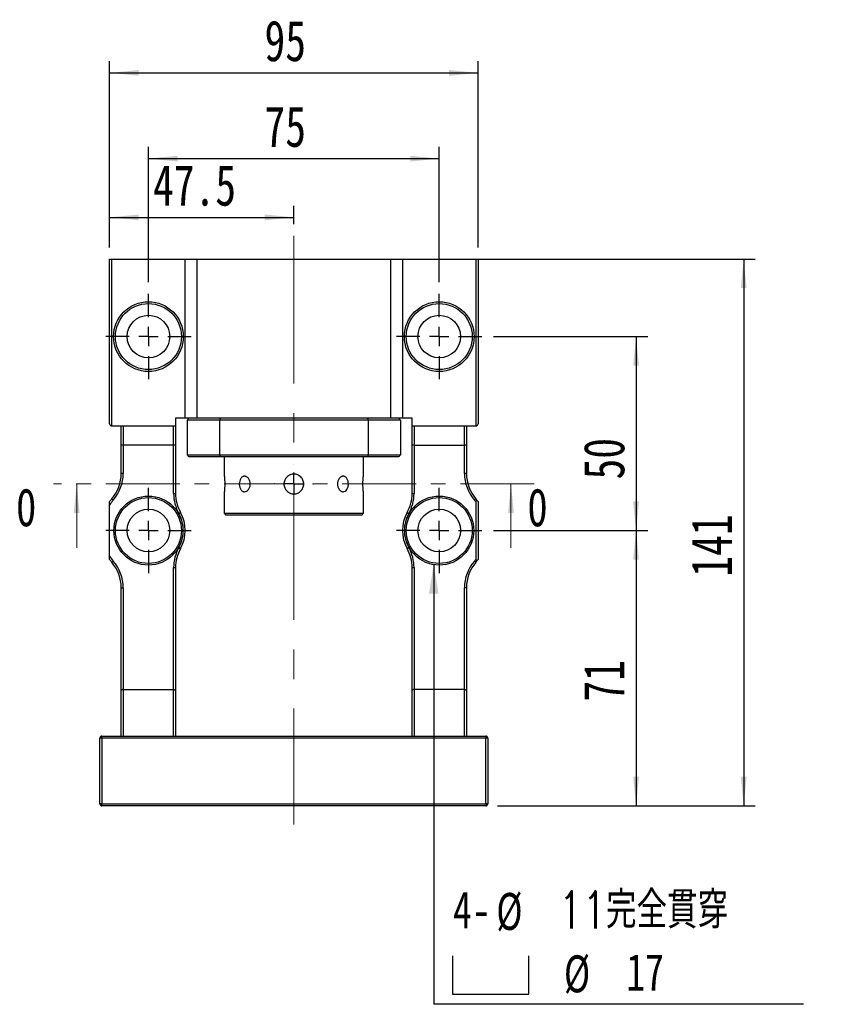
# Model space of a CAD drawing. Header units: millimetres. Extents: x 41 to 296, y 11 to 197.
# Tile 2 of 6: x 41 to 111, y 103 to 188. Entities that reach past the tile are written whole.
import ezdxf

# ---------------------------------------------------------------- set-up
doc = ezdxf.new("R2010")
doc.units = ezdxf.units.MM
doc.linetypes.add('CENTER', pattern=[10.16, 6.35, -1.27, 1.27, -1.27])
doc.linetypes.add('CENTERX2', pattern=[20.32, 12.7, -2.54, 2.54, -2.54])
doc.layers.add('FORMAT', color=7, linetype='Continuous')
doc.styles.add('SLDTEXTSTYLE0', font='TXT', dxfattribs={"width": 0.75, "bigfont": 'bigfont'})
doc.styles.add('SLDTEXTSTYLE1', font='TXT', dxfattribs={"width": 0.75})
doc.styles.add('SLDTEXTSTYLE3', font='TXT', dxfattribs={"width": 0.7})
doc.dimstyles.new('SLDDIMSTYLE1', dxfattribs={"dimtxt": 0.18, "dimasz": 2.5, "dimexe": 0, "dimexo": 0.0625, "dimgap": 0, "dimtad": 0, "dimtih": 1, "dimtoh": 1, "dimdec": 0, "dimrnd": 1e-09, "dimzin": 0, "dimdsep": 46, "dimtxsty": 'Standard', "dimsah": 1, "dimcen": 0.09, "dimadec": 0, "dimazin": 0, "dimtfac": 2.5, "dimtdec": 0, "dimtofl": 0, "dimtmove": 0, "dimatfit": 3, "dimfxl": 1, "dimfrac": 2, "dimtolj": 1, "dimtzin": 0, "dimarcsym": 0})
doc.dimstyles.new('SLDDIMSTYLE2', dxfattribs={"dimtxt": 3.5, "dimasz": 2.5, "dimexe": 0, "dimexo": 0.0625, "dimgap": 0.875, "dimtad": 1, "dimdec": 1, "dimlfac": 3, "dimrnd": 1e-09, "dimzin": 12, "dimdsep": 46, "dimtxsty": 'SLDTEXTSTYLE1', "dimsah": 1, "dimcen": 0.09, "dimadec": 0, "dimazin": 3, "dimtfac": 1, "dimtdec": 1, "dimtofl": 0, "dimtmove": 0, "dimatfit": 3, "dimfxl": 1, "dimfrac": 2, "dimtolj": 1, "dimtzin": 12, "dimarcsym": 0})
doc.dimstyles.new('SLDDIMSTYLE3', dxfattribs={"dimtxt": 3.5, "dimasz": 2.5, "dimexe": 0, "dimexo": 0.0625, "dimgap": 0.875, "dimtad": 1, "dimlfac": 3, "dimrnd": 1e-09, "dimzin": 12, "dimdsep": 46, "dimtxsty": 'SLDTEXTSTYLE1', "dimsah": 1, "dimcen": 0.09, "dimadec": 0, "dimazin": 3, "dimtfac": 1, "dimtofl": 0, "dimtmove": 0, "dimatfit": 3, "dimfxl": 1, "dimfrac": 2, "dimtolj": 1, "dimtzin": 12, "dimarcsym": 0})

# ---------------------------------------------------------------- blocks, each defined once
blk = doc.blocks.new('_D')
at = {"layer": 'FORMAT', "color": 7}
for p, q in [((48.674, 168.396), (48.674, 171.977)), ((64.507, 170.396), (64.507, 171.977)), ((48.674, 170.977), (64.507, 170.977))]:
    blk.add_line(p, q, dxfattribs=at)
for points in [[(48.674, 170.977), (51.174, 170.727), (51.174, 171.227)], [(64.507, 170.977), (62.007, 171.227), (62.007, 170.727)]]:
    blk.add_solid(points, dxfattribs=at)
at = {"layer": 'FORMAT', "color": 7, "insert": (52.4, 175.488), "char_height": 3.5, "attachment_point": 1, "style": 'SLDTEXTSTYLE1'}
blk.add_mtext('47.5', dxfattribs=at)
blk = doc.blocks.new('_D_1')
at = {"layer": 'FORMAT', "color": 7}
for p, q in [((52.007, 165.396), (52.007, 177.028)), ((77.007, 165.396), (77.007, 177.028)), ((52.007, 176.028), (77.007, 176.028))]:
    blk.add_line(p, q, dxfattribs=at)
for points in [[(52.007, 176.028), (54.507, 175.778), (54.507, 176.278)], [(77.007, 176.028), (74.507, 176.278), (74.507, 175.778)]]:
    blk.add_solid(points, dxfattribs=at)
at = {"layer": 'FORMAT', "color": 7, "insert": (61.984, 180.54), "char_height": 3.5, "attachment_point": 1, "style": 'SLDTEXTSTYLE1'}
blk.add_mtext('75', dxfattribs=at)
blk = doc.blocks.new('_D_2')
at = {"layer": 'FORMAT', "color": 7}
for p, q in [((48.674, 168.396), (48.674, 184.396)), ((80.34, 168.396), (80.34, 184.396)), ((48.674, 183.396), (80.34, 183.396))]:
    blk.add_line(p, q, dxfattribs=at)
for points in [[(48.674, 183.396), (51.174, 183.146), (51.174, 183.646)], [(80.34, 183.396), (77.84, 183.646), (77.84, 183.146)]]:
    blk.add_solid(points, dxfattribs=at)
at = {"layer": 'FORMAT', "color": 7, "insert": (61.984, 187.907), "char_height": 3.5, "attachment_point": 1, "style": 'SLDTEXTSTYLE1'}
blk.add_mtext('95', dxfattribs=at)
blk = doc.blocks.new('_D_3')
at = {"layer": 'FORMAT', "color": 7}
for p, q in [((81.674, 144.062), (94.924, 144.062)), ((93.924, 144.062), (93.924, 120.396)), ((82.007, 120.396), (94.924, 120.396))]:
    blk.add_line(p, q, dxfattribs=at)
for points in [[(93.924, 144.062), (93.674, 141.562), (94.174, 141.562)], [(93.924, 120.396), (94.174, 122.896), (93.674, 122.896)]]:
    blk.add_solid(points, dxfattribs=at)
at = {"layer": 'FORMAT', "color": 7, "insert": (89.413, 129.358), "char_height": 3.5, "attachment_point": 1, "rotation": 90, "style": 'SLDTEXTSTYLE1'}
blk.add_mtext('71', dxfattribs=at)
blk = doc.blocks.new('_D_4')
at = {"layer": 'FORMAT', "color": 7}
for p, q in [((81.674, 160.729), (94.924, 160.729)), ((93.924, 160.729), (93.924, 144.062)), ((81.674, 144.062), (94.924, 144.062))]:
    blk.add_line(p, q, dxfattribs=at)
for points in [[(93.924, 160.729), (93.674, 158.229), (94.174, 158.229)], [(93.924, 144.062), (94.174, 146.562), (93.674, 146.562)]]:
    blk.add_solid(points, dxfattribs=at)
at = {"layer": 'FORMAT', "color": 7, "insert": (89.413, 148.449), "char_height": 3.5, "attachment_point": 1, "rotation": 90, "style": 'SLDTEXTSTYLE1'}
blk.add_mtext('50', dxfattribs=at)
blk = doc.blocks.new('_D_5')
at = {"layer": 'FORMAT', "color": 7}
for p, q in [((74.84, 167.396), (104.174, 167.396)), ((103.174, 167.396), (103.174, 120.396)), ((82.007, 120.396), (104.174, 120.396))]:
    blk.add_line(p, q, dxfattribs=at)
for points in [[(103.174, 167.396), (102.924, 164.896), (103.424, 164.896)], [(103.174, 120.396), (103.424, 122.896), (102.924, 122.896)]]:
    blk.add_solid(points, dxfattribs=at)
at = {"layer": 'FORMAT', "color": 7, "insert": (98.662, 140.092), "char_height": 3.5, "attachment_point": 1, "rotation": 90, "style": 'SLDTEXTSTYLE1'}
blk.add_mtext('141', dxfattribs=at)
blk = doc.blocks.new('SW_SYMBOL_HOLE_SPOT')
at = {"layer": 'FORMAT', "color": 0}
for p, q in [((0, 875), (0, 75)), ((1600, 75), (1600, 875)), ((0, 75), (1600, 75))]:
    blk.add_line(p, q, dxfattribs=at)
blk = doc.blocks.new('SW_NOTE_2')
at = {"layer": 'FORMAT', "color": 0}
blk.add_line((31.77, 0), (0, 0), dxfattribs=at)
at = {"layer": 'FORMAT', "color": 0, "xscale": 0.0040927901, "yscale": 0.0040927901, "zscale": 0.0040927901}
blk.add_blockref('SW_SYMBOL_HOLE_SPOT', (1.606, 0.576), dxfattribs=at)
at = {"layer": 'FORMAT', "color": 0, "char_height": 3.175, "attachment_point": 1}
for s, insert, style in [('4-', (1.639, 9.702), 'SLDTEXTSTYLE1'), ('%%c', (5.369, 9.573), 'SLDTEXTSTYLE3'), ('11\\M+18AAE\\M+19153\\M+18AD1\\M+190FA', (10.72, 9.702), 'SLDTEXTSTYLE0'), ('%%c', (11.182, 4.21), 'SLDTEXTSTYLE3'), ('17', (16.533, 4.34), 'SLDTEXTSTYLE1')]:
    blk.add_mtext(s, dxfattribs=dict(at, insert=insert, style=style))
blk = doc.blocks.new('SW_CENTERMARKSYMBOL_1')
at = {"layer": 'FORMAT', "color": 0}
for p, q in [((0, 1.667), (0, 1.683)), ((-1.667, 0), (-1.683, 0)), ((0, 0), (-0.833, 0)), ((0, 0), (0, 0.833)), ((0, 0), (0, -0.833)), ((0, 0), (0.833, 0)), ((1.667, 0), (1.683, 0)), ((0, -1.667), (0, -1.683))]:
    blk.add_line(p, q, dxfattribs=at)
blk = doc.blocks.new('SW_CENTERMARKSYMBOL_2')
at = {"layer": 'FORMAT', "color": 0}
for p, q in [((0, 1.667), (0, 3.667)), ((-1.667, 0), (-3.667, 0)), ((0, 0), (-0.833, 0)), ((0, 0), (0, 0.833)), ((0, 0), (0, -0.833)), ((0, 0), (0.833, 0)), ((1.667, 0), (3.667, 0)), ((0, -1.667), (0, -3.667))]:
    blk.add_line(p, q, dxfattribs=at)
blk = doc.blocks.new('SW_CENTERMARKSYMBOL_3')
at = {"layer": 'FORMAT', "color": 0}
for p, q in [((0, 1.667), (0, 3.667)), ((-1.667, 0), (-3.667, 0)), ((0, 0), (-0.833, 0)), ((0, 0), (0, 0.833)), ((0, 0), (0, -0.833)), ((0, 0), (0.833, 0)), ((1.667, 0), (3.667, 0)), ((0, -1.667), (0, -3.667))]:
    blk.add_line(p, q, dxfattribs=at)
blk = doc.blocks.new('SW_CENTERMARKSYMBOL_4')
at = {"layer": 'FORMAT', "color": 0}
for p, q in [((0, 1.667), (0, 3.667)), ((-1.667, 0), (-3.667, 0)), ((0, 0), (-0.833, 0)), ((0, 0), (0, 0.833)), ((0, 0), (0, -0.833)), ((0, 0), (0.833, 0)), ((1.667, 0), (3.667, 0)), ((0, -1.667), (0, -3.667))]:
    blk.add_line(p, q, dxfattribs=at)
blk = doc.blocks.new('SW_CENTERMARKSYMBOL_5')
at = {"layer": 'FORMAT', "color": 0}
for p, q in [((0, 1.667), (0, 3.667)), ((-1.667, 0), (-3.667, 0)), ((0, 0), (-0.833, 0)), ((0, 0), (0, 0.833)), ((0, 0), (0, -0.833)), ((0, 0), (0.833, 0)), ((1.667, 0), (3.667, 0)), ((0, -1.667), (0, -3.667))]:
    blk.add_line(p, q, dxfattribs=at)

msp = doc.modelspace()

# ---------------------------------------------------------------- linework, layer by layer
at = {"color": 7, "linetype": 'Continuous', "lineweight": 25}
for p, q in [((48.6737, 153.229), (48.6737, 167.3957)), ((48.6737, 167.3957), (48.8403, 167.3957)), ((48.8403, 167.3957), (48.8403, 153.0623)), ((48.8403, 167.3957), (55.1737, 167.3957)), ((55.1737, 153.729), (55.1737, 167.3957)), ((55.1737, 167.3957), (56.1737, 167.3957)), ((56.1737, 167.3957), (56.1737, 153.729)), ((56.1737, 167.3957), (72.8403, 167.3957)), ((72.8403, 153.729), (72.8403, 167.3957)), ((72.8403, 167.3957), (73.8403, 167.3957)), ((73.8403, 167.3957), (73.8403, 153.729)), ((73.8403, 167.3957), (80.1737, 167.3957)), ((80.1737, 153.0623), (80.1737, 167.3957)), ((80.1737, 167.3957), (80.3403, 167.3957)), ((80.3403, 167.3957), (80.3403, 153.229)), ((54.3403, 153.729), (54.3403, 153.0623)), ((55.1737, 153.729), (54.3403, 153.729)), ((56.1737, 153.729), (55.1737, 153.729)), ((58.13, 153.5623), (55.3403, 153.5623)), ((55.3403, 153.5623), (55.3403, 150.5623)), ((72.8403, 153.729), (56.1737, 153.729)), ((70.884, 153.5623), (58.13, 153.5623)), ((58.13, 153.5623), (58.13, 150.5623)), ((70.884, 153.5623), (70.884, 150.5623)), ((73.6737, 153.5623), (70.884, 153.5623)), ((73.8403, 153.729), (72.8403, 153.729)), ((73.6737, 153.5623), (73.6737, 150.5623)), ((74.6737, 153.729), (73.8403, 153.729)), ((74.6737, 153.0623), (74.6737, 153.729)), ((48.8403, 153.0623), (49.8403, 153.0623)), ((49.6737, 151.4647), (49.6737, 153.0623)), ((49.8403, 153.0623), (54.1737, 153.0623)), ((49.8403, 153.0623), (49.8403, 151.3957)), ((54.1737, 153.0623), (54.3403, 153.0623)), ((54.1737, 151.3957), (54.1737, 153.0623)), ((54.3403, 153.0623), (54.3403, 151.4647)), ((74.6737, 153.0623), (74.8403, 153.0623)), ((74.6737, 151.4647), (74.6737, 153.0623)), ((74.8403, 153.0623), (79.1737, 153.0623)), ((74.8403, 153.0623), (74.8403, 151.3957)), ((79.1737, 153.0623), (80.1737, 153.0623)), ((79.1737, 151.3957), (79.1737, 153.0623)), ((79.3403, 153.0623), (79.3403, 151.4647)), ((49.6737, 148.9755), (49.6737, 151.4647)), ((54.1737, 151.3957), (49.8403, 151.3957)), ((49.8403, 151.3957), (49.8403, 148.9755)), ((54.1737, 147.2465), (54.1737, 151.3957)), ((54.3403, 151.4647), (54.3403, 147.2465)), ((74.6737, 147.2465), (74.6737, 151.4647)), ((74.8403, 151.3957), (79.1737, 151.3957)), ((74.8403, 151.3957), (74.8403, 147.2465)), ((79.1737, 148.9755), (79.1737, 151.3957)), ((79.3403, 151.4647), (79.3403, 148.9755)), ((55.3403, 150.5623), (58.13, 150.5623)), ((58.1824, 150.3957), (55.507, 150.3957)), ((58.13, 150.5623), (70.884, 150.5623)), ((70.8316, 150.3957), (58.1824, 150.3957)), ((58.507, 150.3957), (58.507, 148.9123)), ((70.507, 148.9105), (70.507, 150.3957)), ((73.507, 150.3957), (70.8316, 150.3957)), ((70.884, 150.5623), (73.6737, 150.5623)), ((49.8403, 148.9755), (49.6737, 148.9755)), ((79.3403, 148.9755), (79.1737, 148.9755)), ((48.8589, 146.7918), (48.9848, 146.6827)), ((54.1737, 147.2465), (54.3403, 147.2465)), ((58.507, 147.2142), (58.507, 145.5623)), ((70.507, 145.5623), (70.507, 147.2123)), ((74.6737, 147.2465), (74.8403, 147.2465)), ((80.1552, 146.7918), (80.0292, 146.6827)), ((80.1737, 141.6185), (80.1737, 146.5061)), ((80.3403, 146.5623), (80.3403, 141.5623)), ((48.6737, 141.8512), (48.6737, 146.2734)), ((54.6224, 145.5319), (54.7677, 145.6136)), ((58.507, 145.5623), (58.6737, 145.3957)), ((58.507, 145.5623), (70.507, 145.5623)), ((70.3403, 145.3957), (70.507, 145.5623)), ((74.2463, 145.6136), (74.3916, 145.5319)), ((70.3403, 145.3957), (58.6737, 145.3957)), ((54.6224, 142.5927), (54.7677, 142.5111)), ((74.2463, 142.5111), (74.3916, 142.5927)), ((48.8589, 141.3328), (48.9848, 141.442)), ((80.1552, 141.3328), (80.0292, 141.442)), ((54.1737, 130.3957), (54.1737, 140.8782)), ((54.1737, 140.8782), (54.3403, 140.8782)), ((54.3403, 140.8782), (54.3403, 130.3065)), ((74.6737, 140.8782), (74.8403, 140.8782)), ((74.6737, 130.3065), (74.6737, 140.8782)), ((74.8403, 140.8782), (74.8403, 130.3957)), ((49.6737, 139.1492), (49.8403, 139.1492)), ((49.6737, 130.3065), (49.6737, 139.1492)), ((49.8403, 139.1492), (49.8403, 130.3957)), ((79.1737, 130.3957), (79.1737, 139.1492)), ((79.3403, 139.1492), (79.1737, 139.1492)), ((79.3403, 139.1492), (79.3403, 130.3065)), ((49.8403, 130.3957), (49.8403, 126.3957)), ((49.8403, 130.3957), (54.1737, 130.3957)), ((54.1737, 126.3957), (54.1737, 130.3957)), ((74.8403, 130.3957), (74.8403, 126.3957)), ((79.1737, 130.3957), (74.8403, 130.3957)), ((79.1737, 126.3957), (79.1737, 130.3957)), ((49.6737, 126.3957), (49.6737, 130.3065)), ((54.3403, 130.3065), (54.3403, 126.3957)), ((74.6737, 126.3957), (74.6737, 130.3065)), ((79.3403, 130.3065), (79.3403, 126.3957)), ((48.007, 126.229), (47.8403, 126.229)), ((47.8403, 120.5623), (47.8403, 126.229)), ((48.007, 126.229), (48.007, 126.3957)), ((48.007, 126.3957), (81.007, 126.3957)), ((81.007, 126.229), (48.007, 126.229)), ((48.007, 126.229), (48.007, 120.5623)), ((81.007, 126.3957), (81.007, 126.229)), ((81.007, 120.5623), (81.007, 126.229)), ((81.1737, 126.229), (81.007, 126.229)), ((81.1737, 126.229), (81.1737, 120.5623)), ((48.007, 120.5623), (47.8403, 120.5623)), ((48.007, 120.5623), (81.007, 120.5623)), ((48.007, 120.3957), (48.007, 120.5623)), ((81.007, 120.3957), (48.007, 120.3957)), ((81.1737, 120.5623), (81.007, 120.5623)), ((81.007, 120.5623), (81.007, 120.3957))]:
    msp.add_line(p, q, dxfattribs=at)
at = {"color": 7, "linetype": 'CENTER', "lineweight": 18}
msp.add_line((85.1737, 148.0623), (43.8403, 148.0623), dxfattribs=at)
at = {"color": 7, "linetype": 'Continuous', "lineweight": 18}
for p, q in [((45.8403, 142.5623), (45.8403, 148.0623)), ((83.1737, 142.5623), (83.1737, 148.0623))]:
    msp.add_line(p, q, dxfattribs=at)
at = {"color": 7, "linetype": 'Continuous', "lineweight": 25, "flags": 128}
for points in [[(54.1737, 130.3957), (54.2026, 130.3943), (54.2307, 130.3903), (54.257, 130.3837), (54.2808, 130.3748), (54.3013, 130.3638), (54.318, 130.3511), (54.3303, 130.337), (54.3378, 130.3219), (54.3403, 130.3065)], [(79.1737, 130.3957), (79.2026, 130.3943), (79.2307, 130.3903), (79.257, 130.3837), (79.2808, 130.3748), (79.3013, 130.3638), (79.318, 130.3511), (79.3303, 130.337), (79.3378, 130.3219), (79.3403, 130.3065)]]:
    msp.add_lwpolyline(points, dxfattribs=at)
at = {"color": 7, "linetype": 'Continuous', "lineweight": 25}
for centre, radius in [((52.007, 160.729), 3), ((52.007, 160.729), 2.8333), ((77.007, 160.729), 3), ((77.007, 160.729), 2.8333), ((52.007, 160.729), 1.8333), ((77.007, 160.729), 1.8333), ((52.007, 144.0623), 2.9667), ((52.007, 144.0623), 2.8333), ((77.007, 144.0623), 2.9667), ((77.007, 144.0623), 2.8333), ((52.007, 144.0623), 1.8333), ((77.007, 144.0623), 1.8333)]:
    msp.add_circle(centre, radius, dxfattribs=at)
for centre, radius, start, end in [((48.8403, 153.229), 0.1667, 180, 270), ((80.1737, 153.229), 0.1667, 270, 0), ((46.3403, 148.9755), 3.3333, 319.073937, 0), ((46.3403, 148.9755), 3.5, 319.073937, 0), ((82.6737, 148.9755), 3.5, 180, 220.926063), ((82.6737, 148.9755), 3.3333, 180, 220.926063), ((52.007, 144.0623), 4.1667, 139.073937, 143.130102), ((52.007, 144.0623), 4, 139.073937, 146.44269), ((57.6737, 147.2465), 3.5, 180, 209.33211), ((57.6737, 147.2465), 3.3333, 180, 209.33211), ((71.3403, 147.2465), 3.3333, 330.66789, 0), ((71.3403, 147.2465), 3.5, 330.66789, 0), ((77.007, 144.0623), 4, 37.658462, 40.926063), ((77.007, 144.0623), 4.1667, 36.869898, 40.926063), ((52.007, 144.0623), 3.1667, 330.66789, 29.33211), ((77.007, 144.0623), 3.1667, 150.66789, 209.33211), ((52.007, 144.0623), 3, 330.66789, 29.33211), ((77.007, 144.0623), 3, 150.66789, 209.33211), ((57.6737, 140.8782), 3.5, 150.66789, 180), ((57.6737, 140.8782), 3.3333, 150.66789, 180), ((71.3403, 140.8782), 3.3333, 0, 29.33211), ((71.3403, 140.8782), 3.5, 0, 29.33211), ((52.007, 144.0623), 4, 213.55731, 220.926063), ((52.007, 144.0623), 4.1667, 216.869898, 220.926063), ((46.3403, 139.1492), 3.3333, 360, 40.926063), ((46.3403, 139.1492), 3.5, 360, 40.926063), ((82.6737, 139.1492), 3.5, 139.073937, 180), ((82.6737, 139.1492), 3.3333, 139.073937, 180), ((77.007, 144.0623), 4, 319.073937, 322.341538), ((77.007, 144.0623), 4.1667, 319.073937, 323.130102), ((48.007, 126.229), 0.1667, 90, 180), ((81.007, 126.229), 0.1667, 0, 90), ((48.007, 120.5623), 0.1667, 180, 270), ((81.007, 120.5623), 0.1667, 270, 0)]:
    msp.add_arc(centre, radius, start, end, dxfattribs=at)
for centre, ratio, start_param, end_param in [((49.8403, 151.4647), 0.4142136, 3.1415927, 4.712389), ((54.1737, 151.4647), 0.4142136, 4.712389, 6.2831853), ((74.8403, 151.4647), 0.4142136, 3.1415927, 4.712389), ((79.1737, 151.4647), 0.4142136, 4.712389, 6.2831853), ((49.8403, 130.3065), 0.5351838, 1.5707963, 3.1415927), ((74.8403, 130.3065), 0.5351838, 1.5707963, 3.1415927)]:
    msp.add_ellipse(centre, major_axis=(0.1667, 0), ratio=ratio, start_param=start_param, end_param=end_param, dxfattribs=at)
for points in [[(55.507, 153.729), (55.4515, 153.6734), (55.3959, 153.6179), (55.3403, 153.5623)], [(58.1824, 153.729), (58.1649, 153.6734), (58.1474, 153.6179), (58.13, 153.5623)], [(70.8316, 153.729), (70.8491, 153.6734), (70.8666, 153.6179), (70.884, 153.5623)], [(73.507, 153.729), (73.5625, 153.6734), (73.6181, 153.6179), (73.6737, 153.5623)], [(55.507, 150.3957), (55.4515, 150.4512), (55.3959, 150.5068), (55.3403, 150.5623)], [(58.13, 150.5623), (58.1474, 150.5068), (58.1649, 150.4512), (58.1824, 150.3957)], [(70.884, 150.5623), (70.8666, 150.5068), (70.8491, 150.4512), (70.8316, 150.3957)], [(73.6737, 150.5623), (73.6181, 150.5068), (73.5625, 150.4512), (73.507, 150.3957)]]:
    msp.add_open_spline(points, degree=3, dxfattribs=at)
for points, knots in [([(58.507, 148.9123), (58.5071, 148.9117), (58.5073, 148.91), (58.5097, 148.8935), (58.5134, 148.8662), (58.518, 148.8312), (58.5238, 148.7854), (58.5302, 148.7296), (58.5352, 148.683), (58.5403, 148.6322), (58.5454, 148.5768), (58.5518, 148.4983), (58.5575, 148.4129), (58.5619, 148.3229), (58.5646, 148.2534), (58.567, 148.1595), (58.5679, 148.0638), (58.5669, 147.9688), (58.5649, 147.875), (58.5613, 147.7836), (58.5564, 147.6965), (58.5508, 147.6127), (58.5443, 147.5347), (58.5376, 147.4643), (58.5325, 147.4156), (58.5275, 147.3715), (58.5228, 147.3319), (58.5171, 147.2863), (58.5125, 147.2516), (58.5092, 147.2282), (58.5078, 147.2176), (58.5069, 147.2113), (58.5072, 147.2136), (58.5073, 147.2142)], [0, 0, 0, 0, 0.0261975, 0.0794889, 0.1066458, 0.1329369, 0.1861191, 0.2132588, 0.2397125, 0.2663496, 0.2932707, 0.3205809, 0.3738456, 0.4008865, 0.4283278, 0.4547099, 0.5080899, 0.5353468, 0.5615409, 0.61453, 0.6415741, 0.6678655, 0.7210445, 0.7481796, 0.7747008, 0.8014069, 0.8283998, 0.8557863, 0.9089819, 0.9359893, 0.9633981, 0.9897001, 1, 1, 1, 1]), ([(60.762, 148.0623), (60.762, 148.0182), (60.7586, 147.9749), (60.7453, 147.8897), (60.7353, 147.8473), (60.7092, 147.7666), (60.6932, 147.7283), (60.6558, 147.6559), (60.6342, 147.6216), (60.5639, 147.5294), (60.5079, 147.4798), (60.3897, 147.4132), (60.3262, 147.3957), (60.2338, 147.3956), (60.2029, 147.4), (60.1438, 147.417), (60.1153, 147.4296), (60.0607, 147.463), (60.0346, 147.4838), (59.9867, 147.5321), (59.9645, 147.5596), (59.924, 147.6218), (59.9062, 147.6555), (59.8752, 147.7276), (59.8619, 147.7666), (59.8407, 147.8473), (59.8327, 147.8889), (59.822, 147.9743), (59.8192, 148.0185), (59.8192, 148.1491), (59.8301, 148.2369), (59.8722, 148.3974), (59.9039, 148.4718), (59.9638, 148.564), (59.9863, 148.5922), (60.0343, 148.6406), (60.0599, 148.6611), (60.1146, 148.6947), (60.1435, 148.7075), (60.2025, 148.7246), (60.2328, 148.7289), (60.2951, 148.729), (60.3261, 148.7247), (60.3877, 148.7079), (60.4186, 148.6951), (60.4781, 148.6617), (60.5067, 148.6412), (60.5611, 148.5929), (60.5871, 148.5648), (60.6574, 148.4727), (60.696, 148.3984), (60.748, 148.2381), (60.762, 148.1505), (60.762, 148.0623)], [0, 0, 0, 0, 0.03125, 0.03125, 0.0625, 0.0625, 0.09375, 0.09375, 0.125, 0.125, 0.1875, 0.1875, 0.25, 0.25, 0.28125, 0.28125, 0.3125, 0.3125, 0.34375, 0.34375, 0.375, 0.375, 0.40625, 0.40625, 0.4375, 0.4375, 0.46875, 0.46875, 0.5, 0.5, 0.5625, 0.5625, 0.625, 0.625, 0.65625, 0.65625, 0.6875, 0.6875, 0.71875, 0.71875, 0.75, 0.75, 0.78125, 0.78125, 0.8125, 0.8125, 0.84375, 0.84375, 0.875, 0.875, 0.9375, 0.9375, 1, 1, 1, 1]), ([(64.507, 147.2123), (64.4508, 147.2123), (64.3955, 147.2178), (64.2868, 147.2395), (64.2327, 147.2559), (64.1298, 147.2985), (64.081, 147.3247), (63.9887, 147.3863), (63.945, 147.4222), (63.8667, 147.5005), (63.8316, 147.5432), (63.7694, 147.6361), (63.7431, 147.6855), (63.7007, 147.7877), (63.6843, 147.8414), (63.6624, 147.9511), (63.657, 148.0063), (63.657, 148.1174), (63.6625, 148.1737), (63.6842, 148.2828), (63.7003, 148.3358), (63.7429, 148.4388), (63.7695, 148.4885), (63.831, 148.5805), (63.8661, 148.6235), (63.9454, 148.7028), (63.9882, 148.7379), (64.0802, 148.7995), (64.1299, 148.8261), (64.2328, 148.8688), (64.2857, 148.8849), (64.3948, 148.9067), (64.4512, 148.9123), (64.5622, 148.9123), (64.6174, 148.907), (64.7272, 148.8852), (64.7808, 148.8689), (64.8832, 148.8266), (64.9327, 148.8002), (65.0255, 148.7382), (65.0683, 148.7031), (65.1467, 148.6248), (65.1826, 148.5811), (65.2443, 148.4889), (65.2704, 148.4402), (65.3132, 148.3372), (65.3296, 148.2833), (65.3514, 148.1746), (65.357, 148.1192), (65.3571, 148.0069), (65.3516, 147.9516), (65.33, 147.8428), (65.3137, 147.7887), (65.2711, 147.6859), (65.2451, 147.637), (65.1834, 147.5446), (65.1476, 147.5009), (65.0303, 147.3834), (64.9356, 147.32), (64.7823, 147.2562), (64.7287, 147.2398), (64.6188, 147.2178), (64.5632, 147.2123), (64.507, 147.2123)], [0, 0, 0, 0, 0.03125, 0.03125, 0.0625, 0.0625, 0.09375, 0.09375, 0.125, 0.125, 0.15625, 0.15625, 0.1875, 0.1875, 0.21875, 0.21875, 0.25, 0.25, 0.28125, 0.28125, 0.3125, 0.3125, 0.34375, 0.34375, 0.375, 0.375, 0.40625, 0.40625, 0.4375, 0.4375, 0.46875, 0.46875, 0.5, 0.5, 0.53125, 0.53125, 0.5625, 0.5625, 0.59375, 0.59375, 0.625, 0.625, 0.65625, 0.65625, 0.6875, 0.6875, 0.71875, 0.71875, 0.75, 0.75, 0.78125, 0.78125, 0.8125, 0.8125, 0.84375, 0.84375, 0.875, 0.875, 0.9375, 0.9375, 0.96875, 0.96875, 1, 1, 1, 1]), ([(69.1948, 148.0623), (69.1948, 148.0182), (69.1921, 147.9749), (69.1814, 147.8897), (69.1733, 147.8473), (69.1521, 147.7666), (69.139, 147.7283), (69.108, 147.6559), (69.0898, 147.6216), (69.0298, 147.5294), (68.9807, 147.4798), (68.8721, 147.4132), (68.8114, 147.3957), (68.7191, 147.3956), (68.6875, 147.4), (68.6257, 147.417), (68.5954, 147.4296), (68.5359, 147.463), (68.5068, 147.4838), (68.4526, 147.5321), (68.4271, 147.5596), (68.3796, 147.6218), (68.3584, 147.6555), (68.3211, 147.7276), (68.3048, 147.7666), (68.2787, 147.8473), (68.2688, 147.8889), (68.2554, 147.9743), (68.252, 148.0185), (68.2519, 148.1491), (68.2657, 148.2369), (68.3175, 148.3974), (68.356, 148.4718), (68.4263, 148.564), (68.4522, 148.5922), (68.5066, 148.6406), (68.5351, 148.6611), (68.5946, 148.6947), (68.6255, 148.7075), (68.6871, 148.7246), (68.718, 148.7289), (68.7804, 148.729), (68.8107, 148.7247), (68.8697, 148.7079), (68.8987, 148.6951), (68.9533, 148.6617), (68.979, 148.6412), (69.0271, 148.5929), (69.0496, 148.5648), (69.1097, 148.4727), (69.1414, 148.3984), (69.1837, 148.2381), (69.1948, 148.1505), (69.1948, 148.0623)], [0, 0, 0, 0, 0.03125, 0.03125, 0.0625, 0.0625, 0.09375, 0.09375, 0.125, 0.125, 0.1875, 0.1875, 0.25, 0.25, 0.28125, 0.28125, 0.3125, 0.3125, 0.34375, 0.34375, 0.375, 0.375, 0.40625, 0.40625, 0.4375, 0.4375, 0.46875, 0.46875, 0.5, 0.5, 0.5625, 0.5625, 0.625, 0.625, 0.65625, 0.65625, 0.6875, 0.6875, 0.71875, 0.71875, 0.75, 0.75, 0.78125, 0.78125, 0.8125, 0.8125, 0.84375, 0.84375, 0.875, 0.875, 0.9375, 0.9375, 1, 1, 1, 1]), ([(70.507, 147.2123), (70.5069, 147.2129), (70.5067, 147.2147), (70.5043, 147.2311), (70.5006, 147.2585), (70.496, 147.2934), (70.4902, 147.3392), (70.4838, 147.395), (70.4788, 147.4416), (70.4737, 147.4924), (70.4686, 147.5478), (70.4622, 147.6264), (70.4565, 147.7117), (70.4521, 147.8017), (70.4494, 147.8712), (70.447, 147.9651), (70.4461, 148.0608), (70.4471, 148.1559), (70.4491, 148.2496), (70.4527, 148.3411), (70.4576, 148.4282), (70.4632, 148.512), (70.4697, 148.59), (70.4764, 148.6603), (70.4815, 148.709), (70.4865, 148.7531), (70.4912, 148.7927), (70.4969, 148.8384), (70.5015, 148.873), (70.5048, 148.8964), (70.5063, 148.907), (70.5071, 148.9133), (70.5068, 148.9111), (70.5067, 148.9105)], [0, 0, 0, 0, 0.0261975, 0.0794889, 0.1066458, 0.1329369, 0.1861191, 0.2132588, 0.2397125, 0.2663496, 0.2932707, 0.3205809, 0.3738456, 0.4008865, 0.4283278, 0.4547099, 0.5080899, 0.5353468, 0.5615409, 0.61453, 0.6415741, 0.6678655, 0.7210445, 0.7481796, 0.7747008, 0.8014069, 0.8283998, 0.8557863, 0.9089819, 0.9359893, 0.9633981, 0.9897001, 1, 1, 1, 1]), ([(48.6737, 146.2734), (48.6737, 146.3338), (48.6737, 146.3951), (48.6737, 146.479), (48.6737, 146.5054), (48.6737, 146.5473), (48.6737, 146.5623), (48.6737, 146.5623)], [0, 0, 0, 0, 0.5, 0.5, 0.75, 0.75, 1, 1, 1, 1]), ([(80.1737, 146.5061), (80.1737, 146.5351), (80.1761, 146.5645), (80.1898, 146.6033), (80.1963, 146.6151), (80.2131, 146.6317), (80.2232, 146.6362), (80.2539, 146.6389), (80.2739, 146.6281), (80.3093, 146.6002), (80.3255, 146.5821), (80.3403, 146.5623)], [0, 0, 0, 0, 0.25, 0.25, 0.375, 0.375, 0.5, 0.5, 0.75, 0.75, 1, 1, 1, 1]), ([(48.6737, 141.5623), (48.6737, 141.5623), (48.6737, 141.566), (48.6737, 141.5787), (48.6737, 141.5878), (48.6737, 141.6194), (48.6737, 141.6457), (48.6737, 141.7297), (48.6737, 141.7909), (48.6737, 141.8512)], [0, 0, 0, 0, 0.125, 0.125, 0.25, 0.25, 0.5, 0.5, 1, 1, 1, 1]), ([(80.3403, 141.5623), (80.3255, 141.5425), (80.3096, 141.5247), (80.2741, 141.4966), (80.254, 141.4858), (80.2234, 141.4884), (80.2132, 141.4929), (80.1964, 141.5094), (80.1899, 141.5211), (80.1761, 141.5601), (80.1737, 141.5895), (80.1737, 141.6185)], [0, 0, 0, 0, 0.25, 0.25, 0.5, 0.5, 0.625, 0.625, 0.75, 0.75, 1, 1, 1, 1])]:
    msp.add_open_spline(points, degree=3, knots=knots, dxfattribs=at)
at = {"color": 7, "linetype": 'Continuous', "lineweight": 18}
for points in [[(45.8403, 148.0623), (45.5903, 145.5623), (46.0903, 145.5623)], [(83.1737, 148.0623), (82.9237, 145.5623), (83.4237, 145.5623)]]:
    msp.add_solid(points, dxfattribs=at)
at = {"layer": 'FORMAT', "color": 7, "linetype": 'CENTERX2', "lineweight": 18}
msp.add_line((64.507, 169.3957), (64.507, 118.8071), dxfattribs=at)

# ---------------------------------------------------------------- block references
at = {"layer": 'FORMAT', "color": 7}
for name, p in [('SW_CENTERMARKSYMBOL_5', (52.007, 160.729)), ('SW_CENTERMARKSYMBOL_4', (77.007, 160.729)), ('SW_CENTERMARKSYMBOL_1', (64.507, 148.0623)), ('SW_CENTERMARKSYMBOL_2', (52.007, 144.0623)), ('SW_CENTERMARKSYMBOL_3', (77.007, 144.0623)), ('SW_NOTE_2', (76.546, 103.3411))]:
    msp.add_blockref(name, p, dxfattribs=at)

# ---------------------------------------------------------------- texts
at = {"color": 7, "linetype": 'Continuous', "char_height": 3.175, "attachment_point": 1, "style": 'SLDTEXTSTYLE1'}
for insert in [(40.6902, 147.6023), (84.6451, 147.6023)]:
    msp.add_mtext('O', dxfattribs=dict(at, insert=insert))

# ---------------------------------------------------------------- dimensions: what is measured, and where the dimension line sits
at = {"layer": 'FORMAT', "color": 7}
for base, p1, p2, dimstyle, picture, middle in [((80.3403, 183.3957), (48.6737, 167.3957), (80.3403, 167.3957), 'SLDDIMSTYLE3', '_D_2', (64.5705, 183.3957)), ((77.007, 176.0281), (52.007, 164.3957), (77.007, 164.3957), 'SLDDIMSTYLE3', '_D_1', (64.5705, 176.0281)), ((64.507, 170.9766), (48.6737, 167.3957), (64.507, 169.3957), 'SLDDIMSTYLE2', '_D', (56.926, 170.9766))]:
    dim = msp.add_linear_dim(base=base, p1=p1, p2=p2, dimstyle=dimstyle, dxfattribs=at)
    dim.commit()
    dim.dimension.update_dxf_attribs({"geometry": picture, "text_midpoint": middle, "dimtype": 160})
for base, p1, p2, picture, middle in [((103.1737, 120.3957), (73.8403, 167.3957), (81.007, 120.3957), '_D_5', (103.1737, 143.971)), ((93.9244, 144.0623), (80.6737, 160.729), (80.6737, 144.0623), '_D_4', (93.9244, 151.0346)), ((93.9244, 120.3957), (80.6737, 144.0623), (81.007, 120.3957), '_D_3', (93.9244, 131.9442))]:
    dim = msp.add_linear_dim(base=base, p1=p1, p2=p2, angle=90, dimstyle='SLDDIMSTYLE3', dxfattribs=at)
    dim.commit()
    dim.dimension.update_dxf_attribs({"geometry": picture, "text_midpoint": middle, "dimtype": 160})

# ---------------------------------------------------------------- leaders
msp.add_leader([(76.5322, 141.1339), (76.546, 103.3411)], dimstyle='SLDDIMSTYLE1', dxfattribs=at)

doc.saveas('drawing.dxf')
